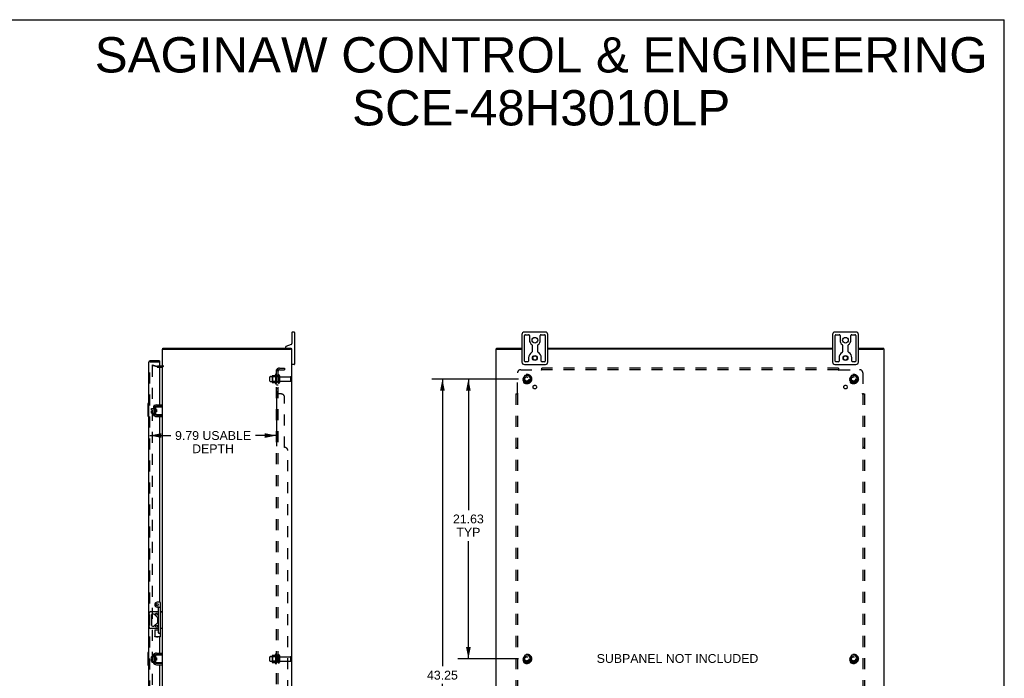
# Model space of a CAD drawing. Header units: inches. Extents: x 0 to 155, y 0 to 100.
# Tile 7 of 7: x 78 to 155, y 49 to 100. Entities that reach past the tile are written whole.
import ezdxf

# ---------------------------------------------------------------- set-up
doc = ezdxf.new("R2010")
doc.units = ezdxf.units.IN
doc.header["$LTSCALE"] = 8.5
doc.header["$MEASUREMENT"] = 0
doc.linetypes.add('HIDDEN', pattern=[0.2, 0.1, -0.1])
doc.layers.get('0').update_dxf_attribs({"linetype": 'CONTINUOUS'})
for name, color, linetype in [('DEFAULT_2', 8, 'HIDDEN'), ('DIMENSIONS', 7, 'CONTINUOUS'), ('DOOR_ASSEMBLY', 7, 'CONTINUOUS'), ('SUBPANEL', 7, 'CONTINUOUS')]:
    doc.layers.add(name, color=color, linetype=linetype)
doc.styles.get("Standard").update_dxf_attribs({"font": 'arial.ttf'})
doc.dimstyles.new('DIMSTYLE_1', dxfattribs={"dimtxt": 0.681818, "dimasz": 0.909091, "dimexe": 0.09, "dimexo": 0.07, "dimgap": 0.0375, "dimtad": 0, "dimtih": 1, "dimtoh": 1, "dimzin": 4, "dimdsep": 46, "dimtxsty": 'Standard', "dimblk": '_FILLED', "dimblk1": '_FILLED', "dimblk2": '_FILLED', "dimcen": 0.09, "dimadec": 3, "dimazin": 1, "dimtfac": 1, "dimtdec": 3, "dimtofl": 0, "dimtmove": 0, "dimatfit": 3, "dimldrblk": '_FILLED', "dimfxl": 0, "dimtolj": 1, "dimtzin": 4, "dimarcsym": 0})

# ---------------------------------------------------------------- blocks, each defined once
blk = doc.blocks.new('_FILLED')
at = {"color": 0, "linetype": 'ByBlock'}
blk.add_solid([(0, 0), (-1, 0.2), (-1, -0.2)], dxfattribs=at)
blk = doc.blocks.new('*D4')
at = {"layer": 'DIMENSIONS', "color": 2, "linetype": 'Continuous'}
for p, q in [((98.295, 71.318), (98.295, 67.052)), ((88.502, 67.87), (90.124, 67.87)), ((98.295, 67.87), (96.673, 67.87))]:
    blk.add_line(p, q, dxfattribs=at)
at = {"layer": 'DIMENSIONS', "color": 2, "linetype": 'Continuous', "xscale": 0.9090909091, "yscale": 0.9090909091, "zscale": 0.9090909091, "rotation": 180}
blk.add_blockref('_FILLED', (88.502, 67.87), dxfattribs=at)
at = {"layer": 'DIMENSIONS', "color": 2, "linetype": 'Continuous', "xscale": 0.9090909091, "yscale": 0.9090909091, "zscale": 0.9090909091}
blk.add_blockref('_FILLED', (98.295, 67.87), dxfattribs=at)
at = {"layer": 'DIMENSIONS', "color": 2, "linetype": 'Continuous', "insert": (93.398, 68.211), "char_height": 0.68182, "width": 5.86769, "attachment_point": 2, "line_spacing_factor": 0.9}
blk.add_mtext('9.79 USABLE\\PDEPTH', dxfattribs=at)
blk = doc.blocks.new('*D10')
at = {"layer": 'DIMENSIONS', "color": 2, "linetype": 'Continuous'}
for p, q in [((117.007, 72.237), (112.311, 72.237)), ((113.129, 72.237), (113.129, 62.106)), ((113.129, 50.612), (113.129, 59.72)), ((117.007, 50.612), (112.311, 50.612))]:
    blk.add_line(p, q, dxfattribs=at)
at = {"layer": 'DIMENSIONS', "color": 2, "linetype": 'Continuous', "xscale": 0.9090909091, "yscale": 0.9090909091, "zscale": 0.9090909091}
for p, rotation in [((113.129, 72.237), 90), ((113.129, 50.612), 270)]:
    blk.add_blockref('_FILLED', p, dxfattribs=dict(at, rotation=rotation))
at = {"layer": 'DIMENSIONS', "color": 2, "linetype": 'Continuous', "insert": (113.129, 61.765), "char_height": 0.6818, "width": 2.38256, "attachment_point": 2, "line_spacing_factor": 0.9}
blk.add_mtext('21.63\\PTYP', dxfattribs=at)
blk = doc.blocks.new('*D11')
at = {"layer": 'DIMENSIONS', "color": 2, "linetype": 'Continuous'}
for p, q in [((117.007, 72.237), (110.305, 72.237)), ((111.123, 72.237), (111.123, 50.038)), ((111.123, 28.987), (111.123, 48.674)), ((117.007, 28.987), (110.305, 28.987))]:
    blk.add_line(p, q, dxfattribs=at)
at = {"layer": 'DIMENSIONS', "color": 2, "linetype": 'Continuous', "xscale": 0.9090909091, "yscale": 0.9090909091, "zscale": 0.9090909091}
for p, rotation in [((111.123, 72.237), 90), ((111.123, 28.987), 270)]:
    blk.add_blockref('_FILLED', p, dxfattribs=dict(at, rotation=rotation))
at = {"layer": 'DIMENSIONS', "color": 2, "linetype": 'Continuous', "insert": (111.123, 49.697), "char_height": 0.6818, "width": 2.38256, "attachment_point": 2, "line_spacing_factor": 0.9}
blk.add_mtext('43.25', dxfattribs=at)

msp = doc.modelspace()

# ---------------------------------------------------------------- linework, layer by layer
at = {"color": 7, "linetype": 'Continuous'}
for p, q in [((0, 100), (154.5455, 100)), ((154.5455, 0), (154.5455, 100)), ((99.4949, 75.8367), (99.4949, 74.9767)), ((99.6699, 75.8617), (99.5199, 75.8617)), ((99.6949, 75.8367), (99.6949, 73.3867)), ((117.2688, 75.6767), (117.2688, 73.5467)), ((119.0838, 75.8617), (117.4538, 75.8617)), ((117.4688, 73.6242), (117.4688, 75.5992)), ((117.5313, 75.6617), (117.7873, 75.6617)), ((117.8498, 75.5992), (117.8498, 75.2367)), ((118.6878, 75.2367), (118.6878, 75.5992)), ((118.7503, 75.6617), (119.0063, 75.6617)), ((119.0688, 75.5992), (119.0688, 73.6242)), ((119.2688, 73.5467), (119.2688, 75.6767)), ((141.2688, 75.6767), (141.2688, 73.5467)), ((143.0838, 75.8617), (141.4538, 75.8617)), ((141.4688, 73.6242), (141.4688, 75.5992)), ((141.5313, 75.6617), (141.7873, 75.6617)), ((141.8498, 75.5992), (141.8498, 75.2367)), ((142.6878, 75.2367), (142.6878, 75.5992)), ((142.7503, 75.6617), (143.0063, 75.6617)), ((143.0688, 75.5992), (143.0688, 73.6242)), ((143.2688, 73.5467), (143.2688, 75.6767)), ((89.5179, 74.5367), (89.5179, 74.6117)), ((98.9949, 74.6897), (98.9949, 74.6717)), ((99.4356, 74.8921), (99.0343, 74.746)), ((99.4419, 74.5367), (99.4419, 74.6117)), ((115.3018, 74.5367), (115.3018, 74.6117)), ((118.0498, 74.846), (118.0498, 74.3429)), ((118.4878, 74.3429), (118.4878, 74.846)), ((142.0498, 74.846), (142.0498, 74.3429)), ((142.4878, 74.3429), (142.4878, 74.846)), ((145.2358, 74.5367), (145.2358, 74.6117)), ((89.495, 74.5367), (89.6072, 74.5367)), ((99.4923, 74.5367), (99.3925, 74.5367)), ((115.2713, 74.5367), (115.3765, 74.5367)), ((117.7738, 73.8617), (117.7738, 73.6242)), ((118.7638, 73.6242), (118.7638, 73.8617)), ((141.7738, 73.8617), (141.7738, 73.6242)), ((142.7638, 73.6242), (142.7638, 73.8617)), ((145.2663, 74.5367), (145.1662, 74.5367)), ((99.6699, 73.3617), (99.5199, 73.3617)), ((117.4538, 73.3617), (119.0838, 73.3617)), ((117.7113, 73.5617), (117.5313, 73.5617)), ((119.0063, 73.5617), (118.8263, 73.5617)), ((141.4538, 73.3617), (143.0838, 73.3617)), ((141.7113, 73.5617), (141.5313, 73.5617)), ((143.0063, 73.5617), (142.8263, 73.5617)), ((88.8174, 70.0302), (88.8174, 69.5432)), ((88.8274, 70.0402), (88.8474, 70.0402)), ((88.8574, 70.1004), (88.8605, 70.1004)), ((88.9614, 70.0692), (88.9614, 69.5042)), ((88.9654, 69.904), (88.9654, 70.0892)), ((88.9754, 70.0992), (89.4949, 70.0992)), ((89.4614, 70.1292), (89.0214, 70.1292)), ((89.4614, 70.1292), (89.4614, 70.2332)), ((88.6424, 69.8207), (88.6424, 69.9567)), ((88.6424, 69.8207), (88.7104, 69.8207)), ((88.6424, 69.6067), (88.6424, 69.7527)), ((88.6424, 69.7527), (88.7104, 69.7527)), ((88.6524, 69.9667), (88.8174, 69.9667)), ((88.6524, 69.5967), (88.8174, 69.5967)), ((88.7104, 69.7527), (88.7104, 69.8207)), ((88.8274, 69.5332), (88.8474, 69.5332)), ((88.8574, 69.473), (88.8605, 69.473)), ((88.9654, 69.4842), (88.9654, 69.6693)), ((89.0254, 69.8792), (88.9754, 69.8792)), ((89.0254, 69.6942), (88.9754, 69.6942)), ((89.4949, 69.4742), (88.9754, 69.4742)), ((88.9916, 69.6942), (88.9916, 69.8792)), ((89.0017, 69.6942), (89.0074, 69.7038)), ((89.006, 69.7061), (89.013, 69.6942)), ((89.0191, 69.7993), (89.0177, 69.8207)), ((89.0211, 69.7668), (89.0191, 69.7993)), ((89.0225, 69.7456), (89.0211, 69.7668)), ((89.0214, 69.4442), (89.4614, 69.4442)), ((89.0254, 69.8792), (89.0254, 69.6942)), ((89.4221, 69.4816), (89.4149, 69.4842)), ((89.4614, 69.4442), (89.4614, 69.3402)), ((88.4585, 53.0807), (88.4585, 54.1427)), ((88.5835, 54.2677), (89.1844, 54.2677)), ((88.8111, 54.0767), (88.712, 54.0767)), ((89.1212, 53.7925), (88.8553, 54.0584)), ((89.3244, 54.2677), (89.4949, 54.2677)), ((89.4135, 54.2176), (89.4011, 54.2077)), ((88.6495, 54.0142), (88.6495, 53.2092)), ((88.8553, 53.165), (89.1212, 53.4309)), ((89.1395, 53.4751), (89.1395, 53.7483)), ((89.1844, 52.9557), (88.5835, 52.9557)), ((88.712, 53.1467), (88.8111, 53.1467)), ((89.4949, 52.9557), (89.3244, 52.9557)), ((89.4614, 50.9542), (89.4614, 51.0582)), ((88.6424, 50.6457), (88.6424, 50.7817)), ((88.6424, 50.6457), (88.7104, 50.6457)), ((88.6424, 50.4317), (88.6424, 50.5777)), ((88.6424, 50.5777), (88.7104, 50.5777)), ((88.6524, 50.7917), (88.8174, 50.7917)), ((88.6524, 50.4217), (88.8174, 50.4217)), ((88.7104, 50.5777), (88.7104, 50.6457)), ((88.8174, 50.8552), (88.8174, 50.3682)), ((88.8274, 50.8652), (88.8474, 50.8652)), ((88.8274, 50.3582), (88.8474, 50.3582)), ((88.8574, 50.9254), (88.8605, 50.9254)), ((88.8574, 50.298), (88.8605, 50.298)), ((88.9614, 50.8942), (88.9614, 50.3292)), ((88.9654, 50.729), (88.9654, 50.9142)), ((88.9654, 50.3092), (88.9654, 50.4943)), ((88.9754, 50.9242), (89.4949, 50.9242)), ((89.0254, 50.7042), (88.9754, 50.7042)), ((89.0254, 50.5192), (88.9754, 50.5192)), ((89.4949, 50.2992), (88.9754, 50.2992)), ((88.9916, 50.5192), (88.9916, 50.7042)), ((89.0017, 50.5192), (89.0074, 50.5288)), ((89.006, 50.5311), (89.013, 50.5192)), ((89.0191, 50.6243), (89.0177, 50.6457)), ((89.0211, 50.5918), (89.0191, 50.6243)), ((89.0225, 50.5706), (89.0211, 50.5918)), ((89.4614, 50.9542), (89.0214, 50.9542)), ((89.0214, 50.2692), (89.4614, 50.2692)), ((89.0254, 50.7042), (89.0254, 50.5192)), ((89.4221, 50.3066), (89.4149, 50.3092)), ((89.4614, 50.2692), (89.4614, 50.1652))]:
    msp.add_line(p, q, dxfattribs=at)
at = {"color": 3, "linetype": 'Continuous'}
for p, q in [((89.5179, 74.6117), (99.4419, 74.6117)), ((115.3018, 74.6117), (117.2688, 74.6117)), ((119.2688, 74.6117), (141.2688, 74.6117)), ((143.2688, 74.6117), (145.2358, 74.6117)), ((89.4949, 26.6867), (89.4949, 74.5367)), ((89.6072, 74.5367), (99.385, 74.5367)), ((99.4923, 74.5367), (99.4949, 74.5367)), ((99.4949, 26.6867), (99.4949, 74.5367)), ((115.2688, 26.6867), (115.2688, 74.5367)), ((115.2688, 74.5367), (115.2713, 74.5367)), ((115.3787, 74.5367), (117.2688, 74.5367)), ((141.2688, 74.5367), (119.2688, 74.5367)), ((143.2688, 74.5367), (145.1589, 74.5367)), ((145.2663, 74.5367), (145.2688, 74.5367)), ((145.2688, 26.6867), (145.2688, 74.5367)), ((89.4529, 73.2367), (89.2519, 73.2367)), ((88.8574, 70.1004), (88.8574, 69.473)), ((89.0214, 70.2332), (89.4614, 70.2332)), ((89.0214, 69.3402), (89.4614, 69.3402)), ((89.0214, 51.0582), (89.4614, 51.0582)), ((88.8574, 50.9254), (88.8574, 50.298)), ((89.0214, 50.1652), (89.4614, 50.1652))]:
    msp.add_line(p, q, dxfattribs=at)
at = {"color": 7, "linetype": 'Continuous'}
for points in [[(89.4149, 70.0892), (89.4221, 70.0917), (89.4254, 70.0929), (89.4286, 70.0939), (89.4317, 70.0949), (89.4346, 70.0958), (89.4374, 70.0965), (89.44, 70.0972), (89.4426, 70.0978), (89.445, 70.0983), (89.4473, 70.0987), (89.4495, 70.0989), (89.4516, 70.0991), (89.4536, 70.0992)], [(88.9654, 69.5239), (88.9639, 69.5252), (88.9625, 69.5268), (88.9614, 69.5284)], [(88.9654, 69.904), (88.9654, 69.9022), (88.9655, 69.9005), (88.9656, 69.8989), (88.9658, 69.8974), (88.966, 69.8959), (88.9663, 69.8945), (88.9666, 69.8931), (88.9669, 69.8918), (88.9672, 69.8906), (88.9675, 69.8894), (88.9679, 69.8883), (88.9683, 69.8872), (88.9687, 69.8861), (88.9692, 69.8851), (88.9696, 69.8842), (88.9701, 69.8833), (88.9707, 69.8825), (88.9712, 69.8817), (88.9718, 69.881), (88.9724, 69.8805), (88.9731, 69.8799), (88.9738, 69.8795), (88.9745, 69.8793), (88.9754, 69.8792)], [(88.9754, 69.6942), (88.9746, 69.6941), (88.9738, 69.6938), (88.9731, 69.6934), (88.9725, 69.693), (88.9719, 69.6924), (88.9713, 69.6917), (88.9707, 69.691), (88.9702, 69.6902), (88.9697, 69.6893), (88.9693, 69.6884), (88.9688, 69.6874), (88.9684, 69.6864), (88.968, 69.6853), (88.9676, 69.6842), (88.9672, 69.683), (88.9669, 69.6818), (88.9666, 69.6804), (88.9663, 69.6791), (88.9661, 69.6776), (88.9658, 69.6761), (88.9656, 69.6746), (88.9655, 69.6729), (88.9654, 69.6711), (88.9654, 69.6693)], [(88.9929, 69.807), (88.9921, 69.8147), (88.9916, 69.819)], [(88.9968, 69.7668), (88.9952, 69.7828), (88.9944, 69.7909), (88.9929, 69.807)], [(89.006, 69.7061), (89.0055, 69.7071), (89.0047, 69.7094), (89.0039, 69.7124), (89.0032, 69.7161), (89.0024, 69.7206), (89.0016, 69.7257), (89.0008, 69.7314), (89, 69.7376), (88.9992, 69.7443), (88.9984, 69.7515), (88.9976, 69.759), (88.9968, 69.7668)], [(89.0177, 69.8207), (89.017, 69.8311), (89.0163, 69.8413), (89.0156, 69.851), (89.0149, 69.8602), (89.0142, 69.8688), (89.0135, 69.8766), (89.0132, 69.8792)], [(89.0254, 69.707), (89.0253, 69.7078), (89.0246, 69.7166), (89.0239, 69.7258), (89.0232, 69.7355), (89.0225, 69.7456)], [(89.4536, 69.4742), (89.4516, 69.4742), (89.4495, 69.4744), (89.4473, 69.4747), (89.445, 69.475), (89.4426, 69.4755), (89.44, 69.4761), (89.4374, 69.4768), (89.4346, 69.4776), (89.4317, 69.4785), (89.4286, 69.4794), (89.4254, 69.4805), (89.4221, 69.4816)], [(89.4886, 54.2677), (89.4851, 54.2672), (89.4813, 54.2658), (89.4769, 54.2637), (89.4721, 54.261), (89.467, 54.2578), (89.4617, 54.2543), (89.4561, 54.2504), (89.4503, 54.2462), (89.4444, 54.2417), (89.4384, 54.2371), (89.4322, 54.2324), (89.426, 54.2275), (89.4198, 54.2226), (89.4135, 54.2176)], [(89.4198, 53.0008), (89.4073, 53.0107), (89.4011, 53.0157)], [(89.4886, 52.9557), (89.4852, 52.9563), (89.4813, 52.9576), (89.4769, 52.9597), (89.4721, 52.9624), (89.467, 52.9655), (89.4617, 52.9691), (89.4561, 52.973), (89.4503, 52.9772), (89.4444, 52.9816), (89.4384, 52.9862), (89.4322, 52.991), (89.426, 52.9959), (89.4198, 53.0008)], [(88.9654, 50.3489), (88.9639, 50.3502), (88.9625, 50.3518), (88.9614, 50.3534)], [(88.9654, 50.729), (88.9654, 50.7272), (88.9655, 50.7255), (88.9656, 50.7239), (88.9658, 50.7224), (88.966, 50.7209), (88.9663, 50.7195), (88.9666, 50.7181), (88.9669, 50.7168), (88.9672, 50.7156), (88.9675, 50.7144), (88.9679, 50.7133), (88.9683, 50.7122), (88.9687, 50.7111), (88.9692, 50.7101), (88.9696, 50.7092), (88.9701, 50.7083), (88.9707, 50.7075), (88.9712, 50.7067), (88.9718, 50.706), (88.9724, 50.7055), (88.9731, 50.7049), (88.9738, 50.7045), (88.9745, 50.7043), (88.9754, 50.7042)], [(88.9754, 50.5192), (88.9746, 50.5191), (88.9738, 50.5188), (88.9731, 50.5184), (88.9725, 50.518), (88.9719, 50.5174), (88.9713, 50.5167), (88.9707, 50.516), (88.9702, 50.5152), (88.9697, 50.5143), (88.9693, 50.5134), (88.9688, 50.5124), (88.9684, 50.5114), (88.968, 50.5103), (88.9676, 50.5092), (88.9672, 50.508), (88.9669, 50.5068), (88.9666, 50.5054), (88.9663, 50.5041), (88.9661, 50.5026), (88.9658, 50.5011), (88.9656, 50.4996), (88.9655, 50.4979), (88.9654, 50.4961), (88.9654, 50.4943)], [(88.9929, 50.632), (88.9921, 50.6397), (88.9916, 50.644)], [(88.9968, 50.5918), (88.9952, 50.6078), (88.9944, 50.6159), (88.9929, 50.632)], [(89.006, 50.5311), (89.0055, 50.5321), (89.0047, 50.5344), (89.0039, 50.5374), (89.0032, 50.5411), (89.0024, 50.5456), (89.0016, 50.5507), (89.0008, 50.5564), (89, 50.5626), (88.9992, 50.5693), (88.9984, 50.5765), (88.9976, 50.584), (88.9968, 50.5918)], [(89.0177, 50.6457), (89.017, 50.6561), (89.0163, 50.6663), (89.0156, 50.676), (89.0149, 50.6852), (89.0142, 50.6938), (89.0135, 50.7016), (89.0132, 50.7042)], [(89.0254, 50.532), (89.0253, 50.5328), (89.0246, 50.5416), (89.0239, 50.5508), (89.0232, 50.5605), (89.0225, 50.5706)], [(89.4149, 50.9142), (89.4221, 50.9167), (89.4254, 50.9179), (89.4286, 50.9189), (89.4317, 50.9199), (89.4346, 50.9208), (89.4374, 50.9215), (89.44, 50.9222), (89.4426, 50.9228), (89.445, 50.9233), (89.4473, 50.9237), (89.4495, 50.9239), (89.4516, 50.9241), (89.4536, 50.9242)], [(89.4536, 50.2992), (89.4516, 50.2992), (89.4495, 50.2994), (89.4473, 50.2997), (89.445, 50.3), (89.4426, 50.3005), (89.44, 50.3011), (89.4374, 50.3018), (89.4346, 50.3026), (89.4317, 50.3035), (89.4286, 50.3044), (89.4254, 50.3055), (89.4221, 50.3066)]]:
    msp.add_lwpolyline(points, dxfattribs=at)
for centre, radius in [((118.2688, 75.2367), 0.219), ((142.2688, 75.2367), 0.219), ((118.2688, 73.8617), 0.188), ((118.2688, 73.8617), 0.156), ((142.2688, 73.8617), 0.188), ((142.2688, 73.8617), 0.156), ((89.0301, 54.0767), 0.08), ((89.0301, 53.1467), 0.08)]:
    msp.add_circle(centre, radius, dxfattribs=at)
for centre, radius, start, end in [((99.5199, 75.8367), 0.025, 90, 180), ((99.6699, 75.8367), 0.025, 0, 90), ((117.4538, 75.6767), 0.185, 90, 180), ((117.5313, 75.5992), 0.0625, 90, 180), ((117.7873, 75.5992), 0.0625, 360, 90), ((118.7503, 75.5992), 0.0625, 90, 180), ((119.0063, 75.5992), 0.0625, 360, 90), ((119.0838, 75.6767), 0.185, 0, 90), ((141.4538, 75.6767), 0.185, 90, 180), ((141.5313, 75.5992), 0.0625, 90, 180), ((141.7873, 75.5992), 0.0625, 360, 90), ((142.7503, 75.5992), 0.0625, 90, 180), ((143.0063, 75.5992), 0.0625, 360, 90), ((143.0838, 75.6767), 0.185, 0, 90), ((99.0549, 74.6897), 0.06, 110, 180), ((99.0549, 74.6717), 0.06, 180, 270), ((99.4049, 74.9767), 0.09, 290, 360), ((99.4049, 74.5217), 0.09, 9.609362, 65.69873), ((118.2688, 75.2367), 0.419, 180, 234.223048), ((117.9873, 74.846), 0.0625, 0, 54.223048), ((118.5503, 74.846), 0.0625, 125.776952, 180), ((118.2688, 75.2367), 0.419, 305.776952, 360), ((142.2688, 75.2367), 0.419, 180, 234.223048), ((141.9873, 74.846), 0.0625, 0, 54.223048), ((142.5503, 74.846), 0.0625, 125.776952, 180), ((142.2688, 75.2367), 0.419, 305.776952, 360), ((118.2688, 73.8617), 0.495, 120.326887, 180), ((117.9873, 74.3429), 0.0625, 300.326887, 0), ((118.5503, 74.3429), 0.0625, 180, 239.673113), ((118.2688, 73.8617), 0.495, 0, 59.673113), ((142.2688, 73.8617), 0.495, 120.326887, 180), ((141.9873, 74.3429), 0.0625, 300.326887, 0), ((142.5503, 74.3429), 0.0625, 180, 239.673113), ((142.2688, 73.8617), 0.495, 0, 59.673113), ((99.5199, 73.3867), 0.025, 180, 270), ((99.6699, 73.3867), 0.025, 270, 360), ((117.4538, 73.5467), 0.185, 180, 270), ((117.5313, 73.6242), 0.0625, 180, 270), ((117.7113, 73.6242), 0.0625, 270, 0), ((118.8263, 73.6242), 0.0625, 180, 270), ((119.0063, 73.6242), 0.0625, 270, 0), ((119.0838, 73.5467), 0.185, 270, 360), ((141.4538, 73.5467), 0.185, 180, 270), ((141.5313, 73.6242), 0.0625, 180, 270), ((141.7113, 73.6242), 0.0625, 270, 0), ((142.8263, 73.6242), 0.0625, 180, 270), ((143.0063, 73.6242), 0.0625, 270, 0), ((143.0838, 73.5467), 0.185, 270, 360), ((88.8274, 70.0302), 0.01, 90, 180), ((88.8474, 70.0302), 0.01, 0, 90), ((88.9754, 70.0367), 0.0162, 128.109548, 149.75015), ((89.0214, 70.0692), 0.06, 90, 180), ((88.9754, 70.0892), 0.01, 90, 144.847701), ((88.6524, 69.9567), 0.01, 90, 180), ((88.6524, 69.6067), 0.01, 180, 270), ((88.8274, 69.5432), 0.01, 180, 270), ((88.8474, 69.5432), 0.01, 270, 360), ((88.9754, 69.5367), 0.0162, 210.24985, 231.890452), ((89.0214, 69.5042), 0.06, 180, 270), ((88.9754, 69.4842), 0.01, 180, 189.022484), ((88.9754, 69.4842), 0.01, 214.843837, 270), ((88.5835, 54.1427), 0.125, 90, 180), ((88.712, 54.0142), 0.0625, 90, 180), ((88.8111, 54.0142), 0.0625, 45, 90), ((89.077, 53.7483), 0.0625, 0, 45), ((89.077, 53.4751), 0.0625, 315, 360), ((88.5835, 53.0807), 0.125, 180, 270), ((88.712, 53.2092), 0.0625, 180, 270), ((88.8111, 53.2092), 0.0625, 270, 315), ((88.6524, 50.7817), 0.01, 90, 180), ((88.6524, 50.4317), 0.01, 180, 270), ((88.8274, 50.8552), 0.01, 90, 180), ((88.8274, 50.3682), 0.01, 180, 270), ((88.8474, 50.8552), 0.01, 0, 90), ((88.8474, 50.3682), 0.01, 270, 360), ((88.9754, 50.8617), 0.0162, 128.109548, 149.75015), ((88.9754, 50.3617), 0.0162, 210.24985, 231.890452), ((89.0214, 50.8942), 0.06, 90, 180), ((89.0214, 50.3292), 0.06, 180, 270), ((88.9754, 50.3092), 0.01, 180, 189.022484), ((88.9754, 50.9142), 0.01, 90, 144.847701), ((88.9754, 50.3092), 0.01, 214.843837, 270)]:
    msp.add_arc(centre, radius, start, end, dxfattribs=at)
at = {"color": 3, "linetype": 'Continuous'}
for centre, radius, start, end in [((89.4529, 73.2787), 0.042, 270, 360), ((89.0214, 70.0692), 0.164, 90, 180), ((89.0214, 69.5042), 0.164, 180, 270), ((89.0214, 50.8942), 0.164, 90, 180), ((89.0214, 50.3292), 0.164, 180, 270)]:
    msp.add_arc(centre, radius, start, end, dxfattribs=at)
at = {"layer": 'DEFAULT_2', "color": 8, "linetype": 'HIDDEN'}
for p, q in [((88.7016, 73.341), (88.6822, 73.2685)), ((89.0683, 73.1651), (88.6822, 73.2685)), ((88.6822, 73.2454), (88.6822, 27.9779)), ((88.6967, 73.2604), (88.6954, 73.2603)), ((88.7016, 73.341), (89.0878, 73.2375)), ((89.2519, 73.2367), (89.0942, 73.2367)), ((89.0942, 73.1617), (89.4529, 73.1617)), ((97.7949, 72.0792), (97.7949, 72.3942)), ((97.8249, 72.4242), (98.4199, 72.4242)), ((97.9589, 72.4923), (97.9589, 71.981)), ((97.9789, 72.4202), (97.9589, 72.4402)), ((97.9694, 72.5142), (98.197, 72.5142)), ((97.9789, 72.4202), (97.9789, 72.0532)), ((98.2749, 72.4202), (97.9789, 72.4202)), ((98.2249, 72.5925), (98.2249, 71.8808)), ((98.2749, 72.4202), (98.2949, 72.4402)), ((98.2749, 72.4202), (98.2749, 72.0532)), ((98.2949, 72.5708), (98.2949, 71.9025)), ((98.4199, 72.4942), (98.4199, 71.9792)), ((98.5299, 72.4942), (98.5299, 71.9792)), ((98.5924, 72.4017), (99.3899, 72.4017)), ((99.4199, 72.1017), (99.4199, 72.3717)), ((117.4807, 72.5092), (117.3262, 72.2417)), ((117.7982, 72.5142), (117.4893, 72.5142)), ((117.9613, 72.2417), (117.8069, 72.5092)), ((142.7307, 72.5092), (142.5762, 72.2417)), ((143.0482, 72.5142), (142.7393, 72.5142)), ((143.2113, 72.2417), (143.0569, 72.5092)), ((97.8249, 72.0492), (98.4199, 72.0492)), ((97.9789, 72.0532), (97.9589, 72.0332)), ((97.9694, 71.9592), (98.197, 71.9592)), ((98.2749, 72.0532), (97.9789, 72.0532)), ((98.2749, 72.0532), (98.2949, 72.0332)), ((98.5924, 72.0717), (99.3899, 72.0717)), ((117.3262, 72.2317), (117.4807, 71.9642)), ((117.7982, 71.9592), (117.4893, 71.9592)), ((117.8069, 71.9642), (117.9613, 72.2317)), ((142.5762, 72.2317), (142.7307, 71.9642)), ((143.0482, 71.9592), (142.7393, 71.9592)), ((143.0569, 71.9642), (143.2113, 72.2317)), ((97.7949, 50.4542), (97.7949, 50.7692)), ((97.8249, 50.7992), (98.4199, 50.7992)), ((97.8249, 50.4242), (98.4199, 50.4242)), ((97.9589, 50.8673), (97.9589, 50.356)), ((97.9789, 50.7952), (97.9589, 50.8152)), ((97.9789, 50.4282), (97.9589, 50.4082)), ((97.9694, 50.8892), (98.197, 50.8892)), ((97.9694, 50.3342), (98.197, 50.3342)), ((98.2749, 50.7952), (97.9789, 50.7952)), ((97.9789, 50.7952), (97.9789, 50.4282)), ((98.2749, 50.4282), (97.9789, 50.4282)), ((98.2249, 50.9675), (98.2249, 50.2558)), ((98.2749, 50.7952), (98.2949, 50.8152)), ((98.2749, 50.7952), (98.2749, 50.4282)), ((98.2749, 50.4282), (98.2949, 50.4082)), ((98.2949, 50.9458), (98.2949, 50.2775)), ((98.4199, 50.8692), (98.4199, 50.3542)), ((98.5299, 50.8692), (98.5299, 50.3542)), ((98.5924, 50.7767), (99.3899, 50.7767)), ((98.5924, 50.4467), (99.3899, 50.4467)), ((99.4199, 50.4767), (99.4199, 50.7467)), ((117.4807, 50.8842), (117.3262, 50.6167)), ((117.3262, 50.6067), (117.4807, 50.3392)), ((117.7982, 50.8892), (117.4893, 50.8892)), ((117.7982, 50.3342), (117.4893, 50.3342)), ((117.9613, 50.6167), (117.8069, 50.8842)), ((117.8069, 50.3392), (117.9613, 50.6067)), ((142.7307, 50.8842), (142.5762, 50.6167)), ((142.5762, 50.6067), (142.7307, 50.3392)), ((143.0482, 50.8892), (142.7393, 50.8892)), ((143.0482, 50.3342), (142.7393, 50.3342)), ((143.2113, 50.6167), (143.0569, 50.8842)), ((143.0569, 50.3392), (143.2113, 50.6067))]:
    msp.add_line(p, q, dxfattribs=at)
for points in [[(88.6954, 73.2603), (88.6937, 73.2601), (88.6921, 73.2596), (88.6906, 73.259), (88.6892, 73.2582), (88.6878, 73.2572), (88.6866, 73.2561), (88.6855, 73.2548), (88.6845, 73.2535), (88.6837, 73.252), (88.6831, 73.2504), (88.6826, 73.2488), (88.6823, 73.2471), (88.6822, 73.2454)], [(88.7003, 73.2599), (88.6986, 73.2603), (88.697, 73.2604), (88.6967, 73.2604)]]:
    msp.add_lwpolyline(points, dxfattribs=at)
for centre, radius in [((117.6438, 72.2367), 0.3725), ((117.6438, 72.2367), 0.3558), ((117.6438, 72.2367), 0.3125), ((117.6438, 72.2367), 0.2035), ((117.6438, 72.2367), 0.1875), ((117.6438, 72.2367), 0.1835), ((117.6438, 72.2367), 0.165), ((142.8938, 72.2367), 0.3725), ((142.8938, 72.2367), 0.3558), ((142.8938, 72.2367), 0.3125), ((142.8938, 72.2367), 0.2035), ((142.8938, 72.2367), 0.1875), ((142.8938, 72.2367), 0.1835), ((142.8938, 72.2367), 0.165), ((117.6438, 50.6117), 0.3725), ((142.8938, 50.6117), 0.3725), ((117.6438, 50.6117), 0.3558), ((117.6438, 50.6117), 0.3125), ((117.6438, 50.6117), 0.2035), ((117.6438, 50.6117), 0.1875), ((117.6438, 50.6117), 0.1835), ((117.6438, 50.6117), 0.165), ((142.8938, 50.6117), 0.3558), ((142.8938, 50.6117), 0.3125), ((142.8938, 50.6117), 0.2035), ((142.8938, 50.6117), 0.1875), ((142.8938, 50.6117), 0.1835), ((142.8938, 50.6117), 0.165)]:
    msp.add_circle(centre, radius, dxfattribs=at)
for centre, radius, start, end in [((89.0942, 73.2617), 0.1, 255, 270), ((89.0942, 73.2617), 0.025, 255, 270), ((89.4529, 73.2787), 0.117, 270, 360), ((97.8249, 72.3942), 0.03, 90, 180.000005), ((98.1001, 72.4923), 0.1412, 174.791949, 180), ((97.9694, 72.5042), 0.01, 90, 174.80617), ((98.1783, 72.5242), 0.01, 270, 336.032072), ((98.825, 72.2367), 0.6977, 149.336868, 156.032072), ((98.2565, 72.5708), 0.0384, 0, 145.550335), ((98.4749, 72.4942), 0.055, 0, 180.000001), ((98.5924, 72.4642), 0.0625, 180.000004, 270), ((99.3899, 72.3717), 0.03, 359.999999, 90), ((117.4893, 72.5042), 0.01, 90.012354, 149.989151), ((117.7982, 72.5042), 0.01, 30.012038, 89.988725), ((142.7393, 72.5042), 0.01, 90.012354, 149.989151), ((143.0482, 72.5042), 0.01, 30.012038, 89.988725), ((97.8249, 72.0792), 0.03, 179.999995, 270), ((98.1001, 71.981), 0.1412, 180, 185.208051), ((97.9694, 71.9692), 0.01, 185.19383, 270), ((98.1783, 71.9492), 0.01, 23.967928, 90), ((98.825, 72.2367), 0.6977, 203.967928, 210.663132), ((98.2565, 71.9025), 0.0384, 214.449665, 360), ((98.4749, 71.9792), 0.055, 179.999999, 360), ((98.5924, 72.0092), 0.0625, 90, 179.999996), ((99.3899, 72.1017), 0.03, 270, 0.000001), ((117.3349, 72.2367), 0.01, 150.012681, 209.988294), ((117.4893, 71.9692), 0.01, 210.012038, 269.988725), ((117.7982, 71.9692), 0.01, 270.012354, 329.989151), ((117.9527, 72.2367), 0.01, 330.012681, 29.988294), ((142.5849, 72.2367), 0.01, 150.012681, 209.988294), ((142.7393, 71.9692), 0.01, 210.012038, 269.988725), ((143.0482, 71.9692), 0.01, 270.012354, 329.989151), ((143.2027, 72.2367), 0.01, 330.012681, 29.988294), ((98.2565, 50.9458), 0.0384, 0, 145.550335), ((97.8249, 50.7692), 0.03, 90, 180.000005), ((97.8249, 50.4542), 0.03, 179.999995, 270), ((98.1001, 50.8673), 0.1412, 174.791949, 180), ((98.1001, 50.356), 0.1412, 180, 185.208051), ((97.9694, 50.8792), 0.01, 90, 174.80617), ((97.9694, 50.3442), 0.01, 185.19383, 270), ((98.1783, 50.8992), 0.01, 270, 336.032072), ((98.1783, 50.3242), 0.01, 23.967928, 90), ((98.825, 50.6117), 0.6977, 149.336868, 156.032072), ((98.825, 50.6117), 0.6977, 203.967928, 210.663132), ((98.2565, 50.2775), 0.0384, 214.449665, 360), ((98.4749, 50.8692), 0.055, 0, 180.000001), ((98.4749, 50.3542), 0.055, 179.999999, 360), ((98.5924, 50.8392), 0.0625, 180.000004, 270), ((98.5924, 50.3842), 0.0625, 90, 179.999996), ((99.3899, 50.7467), 0.03, 359.999999, 90), ((99.3899, 50.4767), 0.03, 270, 0.000001), ((117.3349, 50.6117), 0.01, 150.012681, 209.988294), ((117.4893, 50.8792), 0.01, 90.012354, 149.989151), ((117.4893, 50.3442), 0.01, 210.012038, 269.988725), ((117.7982, 50.8792), 0.01, 30.012038, 89.988725), ((117.7982, 50.3442), 0.01, 270.012354, 329.989151), ((117.9527, 50.6117), 0.01, 330.012681, 29.988294), ((142.5849, 50.6117), 0.01, 150.012681, 209.988294), ((142.7393, 50.8792), 0.01, 90.012354, 149.989151), ((142.7393, 50.3442), 0.01, 210.012038, 269.988725), ((143.0482, 50.8792), 0.01, 30.012038, 89.988725), ((143.0482, 50.3442), 0.01, 270.012354, 329.989151), ((143.2027, 50.6117), 0.01, 330.012681, 29.988294)]:
    msp.add_arc(centre, radius, start, end, dxfattribs=at)
at = {"layer": 'DOOR_ASSEMBLY', "color": 3, "linetype": 'Continuous'}
for p, q in [((88.4269, 27.6973), (88.4269, 73.526)), ((89.2519, 73.643), (88.5439, 73.643)), ((89.2519, 73.568), (89.2519, 70.2332)), ((88.8106, 69.9667), (88.8106, 70.1429)), ((88.8606, 70.1929), (88.9139, 70.1929)), ((89.2519, 70.1292), (89.2519, 70.0992)), ((88.8106, 69.4304), (88.8106, 69.5967)), ((88.9139, 69.3804), (88.8606, 69.3804)), ((89.2519, 69.4742), (89.2519, 69.4442)), ((89.2519, 69.3402), (89.2519, 54.9867)), ((89.2519, 52.3242), (89.2519, 51.0582)), ((88.8606, 51.0179), (88.9139, 51.0179)), ((88.8106, 50.7917), (88.8106, 50.9679)), ((88.8106, 50.2554), (88.8106, 50.4217)), ((89.2519, 50.9542), (89.2519, 50.9242)), ((89.2519, 50.2992), (89.2519, 50.2692)), ((88.9139, 50.2054), (88.8606, 50.2054)), ((89.2519, 50.1652), (89.2519, 31.8832))]:
    msp.add_line(p, q, dxfattribs=at)
at = {"layer": 'DOOR_ASSEMBLY', "color": 8, "linetype": 'HIDDEN'}
for p, q in [((88.5019, 27.6973), (88.5019, 73.526)), ((88.5439, 73.568), (89.2519, 73.568)), ((88.9699, 73.568), (88.9699, 73.643))]:
    msp.add_line(p, q, dxfattribs=at)
at = {"layer": 'DOOR_ASSEMBLY', "color": 7, "linetype": 'Continuous'}
for p, q in [((89.2519, 73.643), (89.2519, 73.568)), ((88.3669, 70.3468), (88.3669, 69.3768)), ((88.3819, 70.3618), (88.4269, 70.3618)), ((88.4135, 70.2618), (88.4135, 69.4618)), ((88.3819, 69.3618), (88.4269, 69.3618)), ((89.2944, 54.9867), (89.0744, 54.9867)), ((89.3244, 52.3242), (89.3244, 54.9567)), ((89.1544, 54.6117), (89.0744, 54.6117)), ((89.1844, 52.6417), (89.1844, 54.5817)), ((89.2144, 54.6117), (89.2944, 54.6117)), ((88.8869, 52.8617), (88.8869, 52.3242)), ((88.8869, 52.8617), (89.1844, 52.8617)), ((89.2063, 52.6117), (89.2944, 52.6117)), ((89.3244, 52.3242), (88.8869, 52.3242)), ((88.3669, 51.0967), (88.3669, 50.1267)), ((88.3819, 51.1117), (88.4269, 51.1117)), ((88.4135, 51.0117), (88.4135, 50.2117)), ((88.3819, 50.1117), (88.4269, 50.1117))]:
    msp.add_line(p, q, dxfattribs=at)
for points in [[(88.4119, 70.298), (88.4123, 70.2923), (88.4128, 70.2864), (88.4131, 70.2804), (88.4133, 70.2743), (88.4135, 70.2681), (88.4135, 70.2618)], [(88.4135, 69.4618), (88.4135, 69.4555), (88.4133, 69.4493), (88.4131, 69.4432), (88.4128, 69.4372), (88.4123, 69.4313), (88.4119, 69.4256)], [(88.8869, 52.8617), (88.8871, 52.8615), (88.8877, 52.8608), (88.8888, 52.8597), (88.9082, 52.8404)], [(88.9082, 52.8404), (88.9123, 52.8361), (88.9169, 52.8317)], [(89.1544, 52.6417), (89.1609, 52.635), (89.1675, 52.6291), (89.1741, 52.6238), (89.1807, 52.6194), (89.1873, 52.616), (89.1938, 52.6135), (89.2002, 52.6121), (89.2063, 52.6117)], [(88.8869, 52.3242), (88.8871, 52.3244), (88.8877, 52.325), (88.8888, 52.3261), (88.9082, 52.3455)], [(88.9082, 52.3455), (88.9124, 52.3497), (88.9169, 52.3542)], [(89.3031, 52.3455), (89.2989, 52.3497), (89.2944, 52.3542)], [(89.3244, 52.3242), (89.3242, 52.3244), (89.3235, 52.325), (89.3224, 52.3261), (89.3031, 52.3455)], [(88.4119, 51.0478), (88.4123, 51.0422), (88.4128, 51.0363), (88.4131, 51.0303), (88.4133, 51.0242), (88.4135, 51.018), (88.4135, 51.0117)], [(88.4135, 50.2117), (88.4135, 50.2054), (88.4133, 50.1991), (88.4131, 50.193), (88.4128, 50.187), (88.4123, 50.1812), (88.4119, 50.1755)]]:
    msp.add_lwpolyline(points, dxfattribs=at)
for radius in [0.085, 0.08]:
    msp.add_circle((89.0744, 54.7992), radius, dxfattribs=at)
at = {"layer": 'DOOR_ASSEMBLY', "color": 3, "linetype": 'Continuous'}
for centre, radius, start, end in [((88.5439, 73.526), 0.117, 90, 180), ((88.8606, 70.1429), 0.05, 90, 180), ((88.8606, 69.4304), 0.05, 180, 270), ((89.0744, 52.4242), 0.109, 246.566209, 293.433791), ((88.8606, 50.9679), 0.05, 90, 180), ((88.8606, 50.2554), 0.05, 180, 270)]:
    msp.add_arc(centre, radius, start, end, dxfattribs=at)
at = {"layer": 'DOOR_ASSEMBLY', "color": 8, "linetype": 'HIDDEN'}
msp.add_arc((88.5439, 73.526), 0.042, 90, 180, dxfattribs=at)
at = {"layer": 'DOOR_ASSEMBLY', "color": 7, "linetype": 'Continuous'}
for centre, radius, start, end in [((88.3819, 70.3468), 0.015, 90, 180), ((88.4119, 70.3468), 0.015, 0, 90), ((88.3819, 69.3768), 0.015, 180, 270), ((88.4119, 69.3768), 0.015, 270, 360), ((89.0744, 54.7992), 0.1875, 90, 270), ((89.2944, 54.9567), 0.03, 0, 90), ((89.1544, 54.5817), 0.03, 359.998717, 89.993355), ((89.2144, 54.5817), 0.03, 90, 180), ((89.2944, 54.5817), 0.03, 0, 90), ((89.2144, 52.6417), 0.03, 180, 270), ((89.2944, 52.6417), 0.03, 270, 360), ((88.3819, 51.0967), 0.015, 90, 180), ((88.4119, 51.0967), 0.015, 0, 90), ((88.3819, 50.1267), 0.015, 180, 270), ((88.4119, 50.1267), 0.015, 270, 360)]:
    msp.add_arc(centre, radius, start, end, dxfattribs=at)
at = {"layer": 'SUBPANEL', "color": 8, "linetype": 'HIDDEN'}
for p, q in [((98.5319, 73.0804), (98.9199, 73.0804)), ((98.9199, 73.0804), (98.9199, 72.9554)), ((118.8, 72.9146), (118.8, 73.0804)), ((141.7375, 73.0804), (118.8, 73.0804)), ((141.7375, 73.0804), (141.7375, 72.9146)), ((98.2949, 28.2679), (98.2949, 72.9554)), ((98.4199, 72.9554), (98.2949, 72.9554)), ((98.4199, 72.4867), (98.2949, 72.4867)), ((98.3488, 72.994), (98.4454, 72.9146)), ((98.3789, 72.9515), (98.3804, 72.9511)), ((98.3804, 72.9511), (98.382, 72.9506)), ((98.382, 72.9506), (98.3836, 72.9501)), ((98.3836, 72.9501), (98.3852, 72.9496)), ((98.3852, 72.9496), (98.3869, 72.9491)), ((98.4199, 28.2679), (98.4199, 72.9554)), ((98.5319, 72.9554), (98.9199, 72.9554)), ((116.925, 71.1158), (116.925, 72.7054)), ((117.175, 72.9554), (118.7647, 72.9554)), ((118.7779, 72.9356), (118.774, 72.942)), ((141.7375, 72.9554), (118.8, 72.9554)), ((141.7729, 72.9554), (143.3625, 72.9554)), ((143.6125, 72.7054), (143.6125, 71.1158)), ((98.4199, 71.9867), (98.2949, 71.9867)), ((98.4199, 71.7584), (98.2949, 71.7584)), ((98.4199, 71.4774), (98.2949, 71.4774)), ((98.4199, 71.1158), (98.2949, 71.1158)), ((98.2952, 71.1133), (98.2949, 71.1146)), ((98.347, 71.0818), (98.3449, 71.0833)), ((98.6699, 71.0804), (98.3488, 71.0804)), ((98.4432, 71.0922), (98.442, 71.0937)), ((98.9199, 66.9554), (98.9199, 70.8304)), ((116.8, 71.0804), (116.8, 30.1429)), ((116.8, 71.0804), (116.9659, 71.0804)), ((116.925, 71.0804), (116.925, 30.1429)), ((143.5717, 71.0804), (143.7375, 71.0804)), ((143.5927, 71.1025), (143.5992, 71.1064)), ((143.6125, 71.0804), (143.6125, 30.1429)), ((143.7375, 71.0804), (143.7375, 30.1429)), ((99.1699, 34.5179), (99.1699, 66.7054)), ((116.8, 66.9554), (116.925, 66.9554)), ((143.7375, 66.9554), (143.6125, 66.9554)), ((98.4199, 50.8617), (98.2949, 50.8617)), ((98.4199, 50.3617), (98.2949, 50.3617))]:
    msp.add_line(p, q, dxfattribs=at)
for points in [[(98.3172, 72.9755), (98.3141, 72.9741), (98.3111, 72.9727), (98.3083, 72.9713), (98.3056, 72.9698), (98.3032, 72.9682), (98.3009, 72.9665), (98.299, 72.9647), (98.2975, 72.963), (98.2964, 72.9613), (98.2956, 72.9597), (98.2952, 72.9581), (98.2949, 72.9567), (98.2949, 72.9554)], [(98.3488, 72.994), (98.347, 72.992), (98.3449, 72.9901), (98.3425, 72.9882), (98.3399, 72.9864), (98.3369, 72.9847), (98.3338, 72.983), (98.3305, 72.9814), (98.3271, 72.9799), (98.3238, 72.9784), (98.3172, 72.9755)], [(98.3631, 72.9554), (98.3626, 72.9554), (98.3621, 72.9554), (98.3617, 72.9554), (98.3613, 72.9555), (98.3609, 72.9555), (98.3606, 72.9555), (98.3604, 72.9555), (98.3602, 72.9555), (98.3601, 72.9555), (98.3601, 72.9555)], [(98.3601, 72.9555), (98.3601, 72.9555), (98.3602, 72.9555), (98.3604, 72.9555), (98.3606, 72.9555), (98.3609, 72.9554), (98.3613, 72.9554), (98.3617, 72.9553), (98.3622, 72.9553), (98.3626, 72.9552), (98.3631, 72.9551), (98.3636, 72.955), (98.3641, 72.9549), (98.3647, 72.9549), (98.3652, 72.9548), (98.3658, 72.9547), (98.3664, 72.9545), (98.367, 72.9544), (98.3676, 72.9543), (98.3682, 72.9542), (98.3688, 72.954), (98.3695, 72.9539), (98.3702, 72.9538), (98.3708, 72.9536), (98.3715, 72.9534), (98.3722, 72.9533), (98.3729, 72.9531), (98.3736, 72.9529), (98.3744, 72.9528), (98.3751, 72.9526), (98.3758, 72.9524), (98.3766, 72.9522), (98.3773, 72.952), (98.3781, 72.9518), (98.3789, 72.9515)], [(98.3869, 72.9491), (98.3886, 72.9485), (98.3894, 72.9482), (98.3903, 72.9479), (98.3912, 72.9476), (98.3921, 72.9473), (98.393, 72.947), (98.3939, 72.9467), (98.3948, 72.9463), (98.3958, 72.9459), (98.3968, 72.9456), (98.3978, 72.9452), (98.3988, 72.9448), (98.3998, 72.9444), (98.4007, 72.944), (98.4017, 72.9436), (98.4027, 72.9432), (98.4037, 72.9428), (98.4047, 72.9423), (98.4056, 72.9419), (98.4066, 72.9415), (98.4075, 72.9411), (98.4084, 72.9407), (98.4093, 72.9403), (98.4101, 72.9399), (98.411, 72.9395), (98.4118, 72.9391), (98.4127, 72.9387), (98.4135, 72.9383), (98.4142, 72.9379), (98.415, 72.9375), (98.4158, 72.9371), (98.4165, 72.9367), (98.4172, 72.9363), (98.4179, 72.9359), (98.4186, 72.9356), (98.4192, 72.9352), (98.4198, 72.9349), (98.4204, 72.9345), (98.421, 72.9342), (98.4215, 72.9339), (98.4221, 72.9336), (98.4225, 72.9333), (98.423, 72.933), (98.4233, 72.9328), (98.4236, 72.9326), (98.4238, 72.9325)], [(98.4345, 72.9316), (98.4327, 72.9336), (98.4309, 72.9356), (98.4291, 72.9377), (98.4273, 72.9398), (98.4256, 72.942), (98.4241, 72.9443), (98.4227, 72.9464), (98.4216, 72.9485), (98.4208, 72.9505), (98.4203, 72.9523), (98.42, 72.9539), (98.4199, 72.9554)], [(98.4238, 72.9325), (98.4239, 72.9324), (98.4238, 72.9325), (98.4236, 72.9326), (98.4234, 72.9327), (98.4232, 72.9329), (98.4229, 72.9332), (98.4225, 72.9334), (98.4222, 72.9337), (98.4218, 72.934), (98.4214, 72.9343), (98.421, 72.9346), (98.4205, 72.935), (98.4201, 72.9354)], [(98.4454, 72.9146), (98.4457, 72.9152), (98.4459, 72.9158), (98.4459, 72.9166), (98.4457, 72.9174), (98.4454, 72.9183), (98.4448, 72.9194), (98.4441, 72.9205), (98.4432, 72.9218), (98.442, 72.9233), (98.4407, 72.9248), (98.4394, 72.9264), (98.4379, 72.928), (98.4345, 72.9316)], [(118.7753, 72.9665), (118.7736, 72.9647), (118.7719, 72.963), (118.7702, 72.9613), (118.7687, 72.9597), (118.7672, 72.9581), (118.7659, 72.9567), (118.7647, 72.9554)], [(118.774, 72.942), (118.7727, 72.9443), (118.7713, 72.9464), (118.7699, 72.9485), (118.7686, 72.9505), (118.7672, 72.9523), (118.7659, 72.9539), (118.7647, 72.9554)], [(118.783, 72.9741), (118.7802, 72.9713), (118.7786, 72.9698), (118.7753, 72.9665)], [(118.8, 72.9146), (118.7984, 72.9152), (118.7968, 72.9158), (118.7953, 72.9166), (118.7939, 72.9174), (118.7924, 72.9183), (118.791, 72.9194), (118.7896, 72.9205), (118.7882, 72.9218), (118.7868, 72.9233), (118.7854, 72.9248), (118.7841, 72.9264), (118.7829, 72.928), (118.7817, 72.9297), (118.7804, 72.9316), (118.7792, 72.9336), (118.7779, 72.9356)], [(118.8, 72.994), (118.7986, 72.992), (118.7972, 72.9901), (118.7958, 72.9882), (118.7943, 72.9864), (118.7929, 72.9847), (118.7915, 72.983), (118.79, 72.9814), (118.7886, 72.9799), (118.7872, 72.9784), (118.7858, 72.9769), (118.7844, 72.9755), (118.783, 72.9741)], [(141.7375, 72.994), (141.7389, 72.992), (141.7404, 72.9901), (141.7418, 72.9882), (141.7432, 72.9864), (141.7447, 72.9847), (141.7461, 72.983), (141.7475, 72.9814), (141.7489, 72.9799), (141.7503, 72.9784), (141.7517, 72.9769), (141.7531, 72.9755), (141.7545, 72.9741), (141.7574, 72.9713)], [(141.7375, 72.9146), (141.7392, 72.9152), (141.7407, 72.9158), (141.7422, 72.9166), (141.7437, 72.9174), (141.7451, 72.9183), (141.7465, 72.9194), (141.7479, 72.9205), (141.7494, 72.9218), (141.7508, 72.9233), (141.7522, 72.9248), (141.7534, 72.9264), (141.7546, 72.928), (141.7559, 72.9297), (141.7572, 72.9316), (141.7584, 72.9336), (141.7597, 72.9356), (141.7635, 72.942)], [(141.7574, 72.9713), (141.7606, 72.9682), (141.7623, 72.9665), (141.764, 72.9647), (141.7657, 72.963), (141.7673, 72.9613), (141.7689, 72.9597), (141.7704, 72.9581), (141.7717, 72.9567), (141.7729, 72.9554)], [(141.7635, 72.942), (141.7649, 72.9443), (141.7662, 72.9464), (141.7676, 72.9485), (141.769, 72.9505), (141.7703, 72.9523), (141.7716, 72.9539), (141.7729, 72.9554)], [(98.3083, 71.1003), (98.3056, 71.1018), (98.3032, 71.1034), (98.3009, 71.1052), (98.299, 71.1069), (98.2975, 71.1086), (98.2964, 71.1102), (98.2956, 71.1118), (98.2952, 71.1133), (98.2949, 71.1146), (98.2949, 71.1158)], [(98.3141, 71.0974), (98.3111, 71.0988), (98.3083, 71.1003), (98.3056, 71.1018), (98.3032, 71.1034), (98.3009, 71.1052), (98.299, 71.1069), (98.2975, 71.1086), (98.2964, 71.1102)], [(98.3205, 71.0946), (98.3172, 71.096), (98.3141, 71.0974)], [(98.3425, 71.0847), (98.3399, 71.0861), (98.3369, 71.0876), (98.3338, 71.089), (98.3305, 71.0904), (98.3205, 71.0946)], [(98.3488, 71.0804), (98.347, 71.0818), (98.3449, 71.0833), (98.3425, 71.0847), (98.3399, 71.0861), (98.3369, 71.0876)], [(98.4208, 71.1119), (98.4203, 71.1132), (98.42, 71.1145), (98.4199, 71.1158)], [(98.4273, 71.1051), (98.4256, 71.1064), (98.4241, 71.1078), (98.4227, 71.1091), (98.4216, 71.1105), (98.4208, 71.1119), (98.4203, 71.1132), (98.42, 71.1145), (98.4199, 71.1158)], [(98.4407, 71.0951), (98.4394, 71.0963), (98.4379, 71.0975), (98.4363, 71.0988), (98.4345, 71.1), (98.4327, 71.1013), (98.4309, 71.1025), (98.4291, 71.1038), (98.4273, 71.1051), (98.4256, 71.1064), (98.4241, 71.1078), (98.4227, 71.1091), (98.4216, 71.1105)], [(98.4454, 71.0804), (98.4457, 71.082), (98.4459, 71.0836), (98.4459, 71.0851), (98.4457, 71.0866), (98.4454, 71.088), (98.4448, 71.0894), (98.4441, 71.0908), (98.4432, 71.0922), (98.442, 71.0937), (98.4407, 71.0951), (98.4394, 71.0963), (98.4379, 71.0975), (98.4363, 71.0988)], [(98.4454, 71.0804), (98.4457, 71.082), (98.4459, 71.0836), (98.4459, 71.0851), (98.4457, 71.0866), (98.4454, 71.088), (98.4448, 71.0894), (98.4441, 71.0908)], [(116.8865, 71.0804), (116.8884, 71.0818), (116.8904, 71.0833), (116.8922, 71.0847), (116.894, 71.0861), (116.8958, 71.0876), (116.8974, 71.089), (116.899, 71.0904), (116.9006, 71.0918), (116.9021, 71.0932), (116.9035, 71.0946), (116.9049, 71.096), (116.9063, 71.0974), (116.9091, 71.1003)], [(116.9091, 71.1003), (116.9123, 71.1034), (116.9139, 71.1052), (116.9157, 71.1069), (116.9174, 71.1086), (116.9191, 71.1102), (116.9208, 71.1118), (116.9223, 71.1133), (116.9237, 71.1146), (116.925, 71.1158)], [(116.9384, 71.1064), (116.9362, 71.1078), (116.934, 71.1091), (116.9319, 71.1105), (116.93, 71.1119), (116.9282, 71.1132), (116.9265, 71.1145), (116.925, 71.1158)], [(116.9659, 71.0804), (116.9653, 71.082), (116.9646, 71.0836), (116.9639, 71.0851), (116.963, 71.0866), (116.9621, 71.088), (116.9611, 71.0894), (116.9599, 71.0908), (116.9586, 71.0922), (116.9572, 71.0937), (116.9556, 71.0951), (116.9541, 71.0963), (116.9525, 71.0975), (116.9507, 71.0988), (116.9488, 71.1), (116.9469, 71.1013), (116.9448, 71.1025), (116.9384, 71.1064)], [(143.5717, 71.0804), (143.5723, 71.082), (143.5729, 71.0836), (143.5737, 71.0851), (143.5745, 71.0866), (143.5755, 71.088), (143.5765, 71.0894), (143.5776, 71.0908), (143.5789, 71.0922), (143.5804, 71.0937), (143.5819, 71.0951), (143.5835, 71.0963), (143.5851, 71.0975), (143.5869, 71.0988), (143.5887, 71.1), (143.5907, 71.1013), (143.5927, 71.1025)], [(143.5992, 71.1064), (143.6014, 71.1078), (143.6035, 71.1091), (143.6056, 71.1105), (143.6076, 71.1119), (143.6094, 71.1132), (143.611, 71.1145), (143.6125, 71.1158)], [(143.6236, 71.1052), (143.6219, 71.1069), (143.6201, 71.1086), (143.6184, 71.1102), (143.6168, 71.1118), (143.6152, 71.1133), (143.6138, 71.1146), (143.6125, 71.1158)], [(143.6312, 71.0974), (143.6284, 71.1003), (143.6269, 71.1018), (143.6236, 71.1052)], [(143.6511, 71.0804), (143.6491, 71.0818), (143.6472, 71.0833), (143.6453, 71.0847), (143.6435, 71.0861), (143.6418, 71.0876), (143.6401, 71.089), (143.6385, 71.0904), (143.637, 71.0918), (143.6355, 71.0932), (143.6341, 71.0946), (143.6326, 71.096), (143.6312, 71.0974)]]:
    msp.add_lwpolyline(points, dxfattribs=at)
for centre, radius in [((117.6438, 72.2367), 0.25), ((142.8938, 72.2367), 0.25), ((118.2625, 71.6179), 0.1405), ((142.2751, 71.6179), 0.1405), ((117.6438, 50.6117), 0.25), ((142.8938, 50.6117), 0.25)]:
    msp.add_circle(centre, radius, dxfattribs=at)
for centre, radius, start, end in [((98.5319, 72.8434), 0.237, 90, 180), ((98.5319, 72.8434), 0.112, 90, 180), ((117.175, 72.7054), 0.25, 90, 180), ((143.3625, 72.7054), 0.25, 0, 90), ((98.6699, 70.8304), 0.25, 0, 90), ((98.9199, 66.7054), 0.25, 0, 90)]:
    msp.add_arc(centre, radius, start, end, dxfattribs=at)

# ---------------------------------------------------------------- texts
at = {"layer": 'DIMENSIONS', "color": 2, "linetype": 'Continuous', "line_spacing_factor": 0.9}
for s, insert, char_height, width, attachment_point in [('SAGINAW CONTROL & ENGINEERING\\PSCE-48H3010LP', (118.7555, 98.6487), 2.727273, 68.881379, 2), ('SUBPANEL NOT INCLUDED', (123.0458, 50.9842), 0.681818, 12.467895, 1)]:
    msp.add_mtext(s, dxfattribs=dict(at, insert=insert, char_height=char_height, width=width, attachment_point=attachment_point))

# ---------------------------------------------------------------- dimensions: what is measured, and where the dimension line sits
at = {"layer": 'DIMENSIONS', "color": 2, "linetype": 'Continuous'}
dim = msp.add_linear_dim(base=(98.2949, 67.8702), p1=(88.5019, 73.568), p2=(98.2949, 71.3881), text='<> USABLE\\PDEPTH', dimstyle='DIMSTYLE_1', dxfattribs=at)
dim.commit()
dim.dimension.update_dxf_attribs({"geometry": '*D4', "text_midpoint": (93.3984, 67.3588), "dimtype": 160})
dim = msp.add_linear_dim(base=(111.123, 28.9867), p1=(117.0774, 72.2367), p2=(117.0774, 28.9867), angle=270, dimstyle='DIMSTYLE_1', dxfattribs=at)
dim.commit()
dim.dimension.update_dxf_attribs({"geometry": '*D11', "text_midpoint": (111.1076, 49.352), "dimtype": 160})
dim = msp.add_linear_dim(base=(113.129259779, 50.6116678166), p1=(117.0774136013, 72.2366678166), p2=(117.0774136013, 50.6116678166), angle=270, text='<>\\PTYP', dimstyle='DIMSTYLE_1', dxfattribs=at)
dim.commit()
dim.dimension.update_dxf_attribs({"geometry": '*D10', "text_midpoint": (113.129259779, 60.9128041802), "dimtype": 160})

doc.saveas('drawing.dxf')
